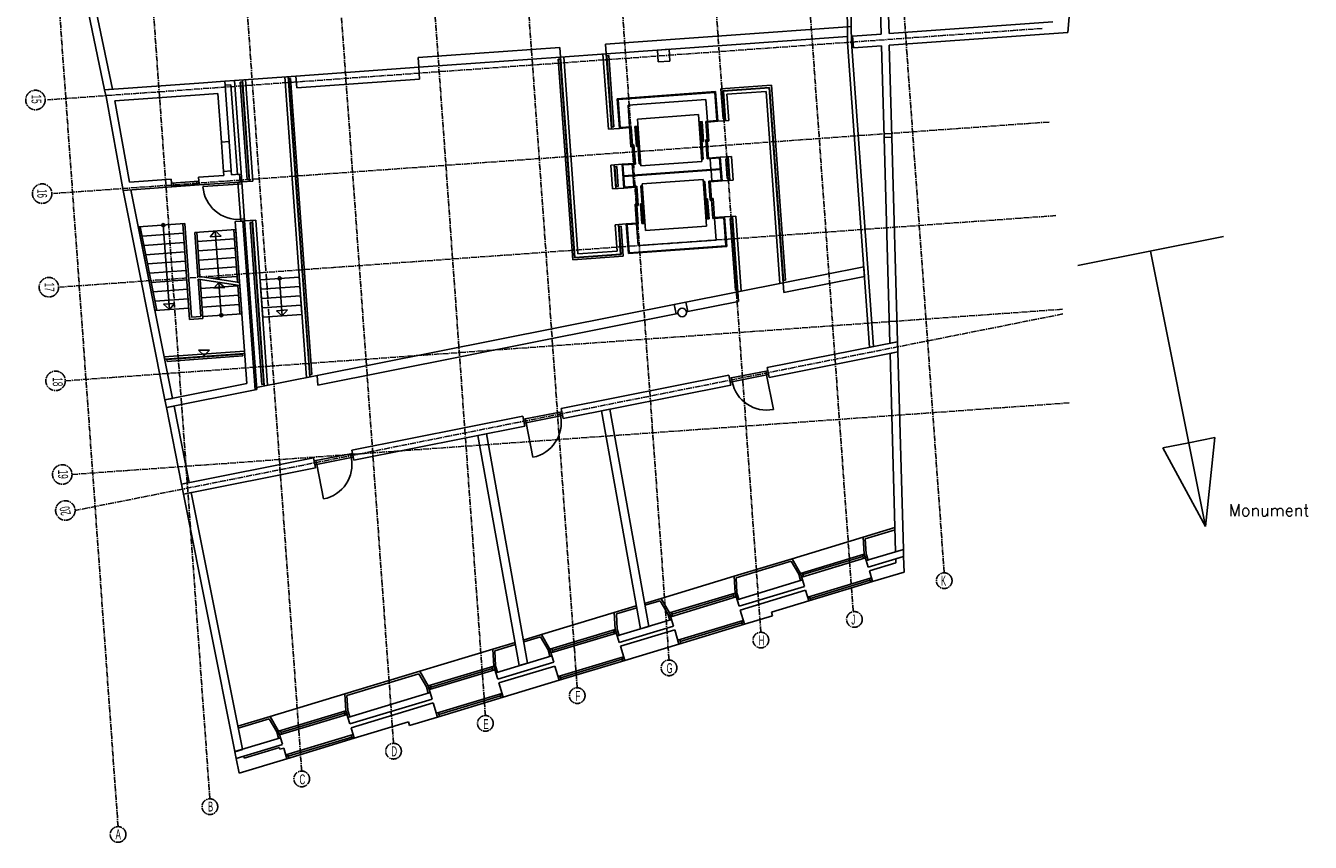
# Model space of a CAD drawing. Header units: millimetres. Extents: x -1696 to 67346, y -51443 to 2612.
# Tile 1 of 4: x -401 to 32461, y -51443 to -30562. Entities that reach past the tile are written whole.
import ezdxf
from ezdxf.enums import TextEntityAlignment as Align

# ---------------------------------------------------------------- set-up
doc = ezdxf.new("R2010")
doc.units = ezdxf.units.MM
doc.header["$LTSCALE"] = 200
doc.header["$MEASUREMENT"] = 0
doc.linetypes.add('CENTER2', pattern=[1.125, 0.75, -0.125, 0.125, -0.125])
doc.layers.add('bouwkundig', color=8, linetype='CONTINUOUS')
doc.layers.add('stramien', color=1, linetype='CENTER2')
doc.styles.add('ROMANS', font='ROMANS.SHX')
doc.styles.get("Standard").update_dxf_attribs({"font": 'txt', "width": 0.6})

# ---------------------------------------------------------------- blocks, each defined once
blk = doc.blocks.new('A$C08F26B49')
at = {"layer": 'stramien'}
for p, q in [((3657.9, 401.2), (1695.9, 27742.8)), ((6006.9, 1111.1), (4095.9, 27742.8)), ((8356, 1821.1), (6495.9, 27742.8)), ((10705, 2531.1), (8895.9, 27742.8)), ((13054.1, 3241), (11295.9, 27742.8)), ((15403.2, 3951), (13695.9, 27742.8)), ((17752.2, 4660.9), (16095.9, 27742.8)), ((20101.3, 5370.9), (18495.9, 27742.8)), ((22462, 5917.7), (20895.9, 27742.8)), ((24792.2, 6890.4), (23295.9, 27742.8)), ((27302.2, 20811.8), (1850.3, 18985.4)), ((27474, 18418), (2007.8, 16590.5)), ((27645.8, 16024.1), (2165.3, 14195.7)), ((27817.6, 13630.3), (2322.7, 11800.8)), ((27826.3, 13509.2), (2558.6, 8484.3)), ((27989.4, 11236.4), (2480.2, 9405.9))]:
    blk.add_line(p, q, dxfattribs=at)
for centre, radius in [((1544, 18981.3), 249.1), ((1715.8, 16587.5), 249.1), ((1887.5, 14193.6), 249.1), ((2059.3, 11799.8), 249.1), ((2231.1, 9405.9), 249.1), ((2309.4, 8484.3), 249.1), ((24792.2, 6689.8), 200.6), ((22495.9, 5698.5), 200.6), ((20101.3, 5170.3), 200.6), ((17752.2, 4460.3), 200.6), ((15403.2, 3750.4), 200.6), ((13054.1, 3040.4), 200.6), ((10705, 2330.5), 200.6), ((8356, 1620.5), 200.6), ((6006.9, 910.6), 200.6), ((3657.9, 200.6), 200.6)]:
    blk.add_circle(centre, radius, dxfattribs=at)
at = {"layer": 'stramien', "width": 0.6}
for s, rotation, p in [('15', 270, (1443.9, 19002.5)), ('16', 270, (1590.2, 16589.9)), ('17', 270, (1777.6, 14195.5)), ('18', 270, (1988.3, 11773.8)), ('19', 270, (2125.7, 9410.8)), ('20', 102, (2429.2, 8499.9))]:
    blk.add_text(s, height=254, rotation=rotation, dxfattribs=at).set_placement(p, align=Align.CENTER)
for s, p in [('K', (24774.1, 6564.7)), ('J', (22466.7, 5569.2)), ('H', (20117.6, 5036.3)), ('G', (17768.5, 4326)), ('F', (15419.5, 3617.2)), ('E', (13070.4, 2896.1)), ('D', (10721.4, 2199.7)), ('C', (8372.3, 1482.5)), ('B', (6023.3, 787.3)), ('A', (3661.8, 80.1))]:
    blk.add_text(s, height=254, dxfattribs=at).set_placement(p, align=Align.CENTER)

msp = doc.modelspace()

# ---------------------------------------------------------------- linework, layer by layer
at = {"layer": 'bouwkundig'}
for p, q in [((1618, -32202), (63, -24744)), ((1820, -32188), (265, -24730)), ((26503, -27694), (26259, -30735)), ((20609, -29828), (20620, -30588)), ((20709, -29830), (20720, -30586)), ((21484, -30776), (21452, -29645)), ((21684, -30762), (21653, -29649)), ((25879, -30461), (21684, -30762)), ((20620, -30588), (14434, -31032)), ((20623, -30838), (14452, -31281)), ((20620, -30588), (20720, -30586)), ((20620, -30588), (20720, -30586)), ((20625, -30988), (20620, -30588)), ((20620, -30588), (20623, -30838)), ((20725, -30984), (20720, -30586)), ((21484, -30776), (20754, -30829)), ((20776, -31128), (20754, -30829)), ((26259, -30735), (21692, -31062)), ((13262, -31116), (9637, -31376)), ((13280, -31365), (13262, -31116)), ((14452, -31281), (14434, -31032)), ((16057, -31166), (15758, -31187)), ((15780, -31487), (15758, -31187)), ((16079, -31465), (16057, -31166)), ((21185, -38785), (20625, -30988)), ((21284, -38765), (20725, -30984)), ((21492, -31077), (20776, -31128)), ((21558, -33417), (21492, -31077)), ((21758, -33411), (21692, -31062)), ((9655, -31625), (9637, -31376)), ((13280, -31365), (9655, -31625)), ((13273, -31416), (13223, -31419)), ((13592, -36551), (13223, -31419)), ((13638, -36498), (13273, -31416)), ((14452, -31281), (13280, -31365)), ((13647, -36487), (13280, -31365)), ((13726, -36396), (13364, -31359)), ((14505, -33207), (14367, -31287)), ((14589, -33201), (14452, -31281)), ((14515, -31327), (14465, -31330)), ((14596, -33151), (14465, -31330)), ((14646, -33147), (14515, -31327)), ((16079, -31465), (15780, -31487)), ((4942, -31964), (6513, -31851)), ((6780, -39559), (6229, -31871)), ((6864, -39542), (6313, -31865)), ((9655, -31625), (6513, -31851)), ((6534, -32150), (6513, -31851)), ((9676, -31925), (9655, -31625)), ((4150, -32020), (1618, -32202)), ((1820, -32188), (1618, -32202)), ((1655, -32377), (1618, -32202)), ((4692, -31981), (4150, -32020)), ((4692, -31981), (4942, -31964)), ((4803, -33527), (4692, -31981)), ((4700, -32081), (4692, -31981)), ((4700, -32081), (4849, -32070)), ((5014, -34364), (4849, -32070)), ((5128, -34557), (4942, -31964)), ((5085, -32003), (5135, -32000)), ((5264, -34497), (5085, -32003)), ((5314, -34493), (5135, -32000)), ((5327, -34543), (5141, -31949)), ((5412, -34536), (5226, -31943)), ((6327, -31914), (6377, -31911)), ((6870, -39490), (6327, -31914)), ((6920, -39480), (6377, -31911)), ((9676, -31925), (6534, -32150)), ((17383, -32179), (18675, -32086)), ((17383, -32179), (17438, -32947)), ((17437, -32225), (18629, -32139)), ((17447, -32234), (18619, -32150)), ((18619, -32150), (18977, -37133)), ((18629, -32139), (18983, -37081)), ((18675, -32086), (19033, -37071)), ((2090, -34775), (1654, -32371)), ((4171, -32320), (1877, -32484)), ((2255, -34562), (1877, -32484)), ((4514, -32295), (4171, -32320)), ((4604, -33542), (4514, -32295)), ((17248, -32248), (14734, -32429)), ((14789, -33187), (14734, -32429)), ((17229, -32270), (14756, -32447)), ((14807, -33165), (14756, -32447)), ((17002, -32452), (15007, -32595)), ((17042, -33005), (17002, -32452)), ((17281, -32988), (17229, -32270)), ((17302, -33006), (17248, -32248)), ((17437, -32225), (17488, -32943)), ((17447, -32234), (17502, -32992)), ((17538, -32313), (18541, -32241)), ((17538, -32313), (17587, -32986)), ((18541, -32241), (18893, -37150)), ((15047, -33148), (15007, -32595)), ((16809, -32836), (15253, -32948)), ((16895, -34033), (16809, -32836)), ((14789, -33187), (14505, -33207)), ((14646, -33147), (14596, -33151)), ((15048, -33168), (14789, -33187)), ((15087, -33145), (14807, -33165)), ((15083, -33657), (15047, -33148)), ((15155, -34103), (15087, -33145)), ((15266, -33133), (15186, -33138)), ((15223, -33647), (15186, -33138)), ((15295, -34093), (15226, -33135)), ((15269, -33172), (15229, -33175)), ((15339, -34145), (15253, -32948)), ((16822, -33021), (16902, -33015)), ((16825, -33061), (16865, -33058)), ((16931, -33976), (16862, -33018)), ((16938, -33524), (16902, -33015)), ((17002, -33008), (17281, -32988)), ((17070, -33966), (17002, -33008)), ((17078, -33514), (17042, -33005)), ((17043, -33025), (17302, -33006)), ((17302, -33006), (17587, -32986)), ((17438, -32947), (17488, -32943)), ((16896, -33487), (16856, -33490)), ((17035, -33477), (16995, -33480)), ((16995, -33480), (17031, -33968)), ((17078, -33514), (17038, -33517)), ((21758, -33411), (21558, -33417)), ((21758, -33411), (21558, -33417)), ((21705, -38681), (21558, -33417)), ((21904, -38642), (21758, -33411)), ((4803, -33527), (4604, -33542)), ((4604, -33542), (4803, -33527)), ((4658, -34290), (4604, -33542)), ((4803, -33527), (4857, -34275)), ((15083, -33657), (15123, -33654)), ((15120, -33614), (15160, -33611)), ((15160, -33611), (15195, -34100)), ((15223, -33647), (15263, -33644)), ((15260, -33604), (15300, -33601)), ((16938, -33524), (16899, -33527)), ((14855, -34104), (14570, -34125)), ((14614, -34733), (14570, -34125)), ((14699, -34727), (14655, -34119)), ((14719, -34164), (14669, -34168)), ((14705, -34677), (14669, -34168)), ((14755, -34673), (14719, -34164)), ((14855, -34104), (15154, -34083)), ((14898, -34713), (14855, -34104)), ((14876, -34123), (15195, -34100)), ((14917, -34692), (14876, -34123)), ((15135, -34380), (15115, -34106)), ((15295, -34093), (15335, -34090)), ((16895, -34033), (15339, -34145)), ((16931, -33976), (16891, -33978)), ((17350, -33945), (17031, -33968)), ((17368, -33924), (17069, -33946)), ((17130, -34237), (17110, -33963)), ((17391, -34514), (17350, -33945)), ((17368, -33924), (17653, -33904)), ((17412, -34533), (17368, -33924)), ((17511, -33964), (17561, -33960)), ((17511, -33964), (17548, -34473)), ((17561, -33960), (17598, -34469)), ((17568, -33910), (17611, -34518)), ((17653, -33904), (17696, -34512)), ((3324, -34486), (2255, -34562)), ((3339, -34685), (3324, -34486)), ((4665, -34390), (4023, -34436)), ((4037, -34635), (4023, -34436)), ((4857, -34275), (4658, -34290)), ((4857, -34275), (4658, -34290)), ((4665, -34390), (4658, -34290)), ((4864, -34375), (4857, -34275)), ((5070, -34360), (4864, -34375)), ((5070, -34360), (5014, -34364)), ((5084, -34560), (5070, -34360)), ((5084, -34560), (5070, -34360)), ((5264, -34497), (5314, -34493)), ((17369, -34220), (14896, -34397)), ((17371, -34240), (14897, -34417)), ((15156, -34674), (15137, -34400)), ((16928, -34492), (15372, -34604)), ((16928, -34492), (17014, -35689)), ((17151, -34531), (17131, -34257)), ((17548, -34473), (17598, -34469)), ((3339, -34685), (2090, -34775)), ((2292, -34760), (2090, -34775)), ((3159, -40131), (2090, -34775)), ((3355, -40092), (2292, -34760)), ((4030, -34535), (3332, -34585)), ((3332, -34585), (3339, -34685)), ((4037, -34635), (3339, -34685)), ((3381, -34582), (3389, -34682)), ((3986, -34619), (3387, -34662)), ((3980, -34539), (3987, -34639)), ((4030, -34535), (4037, -34635)), ((5084, -34560), (4037, -34635)), ((4134, -34678), (5032, -34614)), ((5028, -34564), (5128, -34557)), ((5028, -34564), (5100, -35561)), ((5032, -34614), (5131, -34607)), ((5084, -34560), (5128, -34557)), ((5128, -34557), (5412, -34536)), ((5128, -34557), (5199, -35554)), ((14898, -34713), (14614, -34733)), ((14755, -34673), (14705, -34677)), ((14898, -34713), (15198, -34691)), ((14917, -34692), (15236, -34669)), ((15196, -34671), (15265, -35629)), ((15271, -35157), (15236, -34669)), ((15336, -34661), (15376, -34659)), ((15336, -34661), (15405, -35619)), ((15372, -34604), (15458, -35801)), ((16972, -34544), (16932, -34547)), ((16972, -34544), (17040, -35502)), ((17391, -34514), (17071, -34537)), ((17106, -35026), (17071, -34537)), ((17111, -34534), (17180, -35492)), ((17412, -34533), (17113, -34554)), ((17412, -34533), (17696, -34512)), ((15188, -35123), (15228, -35120)), ((15188, -35123), (15225, -35632)), ((15231, -35160), (15271, -35157)), ((15328, -35113), (15368, -35110)), ((15328, -35113), (15365, -35622)), ((15371, -35150), (15411, -35147)), ((17007, -35033), (16967, -35036)), ((17044, -34990), (17004, -34993)), ((17044, -34990), (17080, -35499)), ((17146, -35023), (17106, -35026)), ((17183, -34980), (17143, -34983)), ((17183, -34980), (17220, -35489)), ((16998, -35465), (17037, -35462)), ((17180, -35492), (17459, -35472)), ((17218, -35469), (17478, -35450)), ((17260, -36042), (17220, -35489)), ((17511, -36190), (17459, -35472)), ((17478, -35450), (17762, -35430)), ((17532, -36208), (17478, -35450)), ((17621, -35490), (17671, -35486)), ((17621, -35490), (17753, -37326)), ((17671, -35486), (17802, -37316)), ((17677, -35436), (17816, -37364)), ((17762, -35430), (17900, -37348)), ((3667, -35624), (2481, -35709)), ((2906, -37844), (2481, -35709)), ((2957, -37841), (2531, -35706)), ((3119, -35663), (3274, -37818)), ((3792, -38071), (3617, -35628)), ((3838, -38018), (3667, -35624)), ((4971, -35771), (3923, -35846)), ((4447, -35809), (4315, -35961)), ((4536, -37049), (4447, -35809)), ((4447, -35809), (4599, -35940)), ((5018, -37123), (4921, -35775)), ((5156, -35557), (4956, -35572)), ((5254, -39715), (4956, -35572)), ((5068, -37131), (4971, -35771)), ((5096, -35512), (5196, -35504)), ((5100, -35561), (5199, -35554)), ((5156, -35557), (5199, -35554)), ((5466, -39877), (5156, -35557)), ((5466, -39877), (5156, -35557)), ((5199, -35554), (5484, -35534)), ((5509, -39868), (5199, -35554)), ((5343, -35594), (5393, -35591)), ((5640, -39735), (5343, -35594)), ((5689, -39725), (5393, -35591)), ((5702, -39763), (5399, -35540)), ((5787, -39757), (5484, -35534)), ((14964, -35631), (14680, -35651)), ((14728, -36324), (14680, -35651)), ((14819, -36403), (14765, -35645)), ((14828, -35690), (14778, -35694)), ((14830, -36412), (14778, -35694)), ((14883, -36458), (14828, -35690)), ((15224, -35612), (14964, -35631)), ((15019, -36389), (14964, -35631)), ((15265, -35629), (14986, -35649)), ((15037, -36367), (14986, -35649)), ((15265, -36185), (15225, -35632)), ((15444, -35616), (15365, -35622)), ((15442, -35576), (15402, -35579)), ((17014, -35689), (15458, -35801)), ((17000, -35504), (17080, -35499)), ((3634, -35867), (2578, -35943)), ((3651, -36106), (2626, -36180)), ((4004, -36967), (3923, -35846)), ((4054, -36975), (3973, -35843)), ((4938, -36014), (3990, -36082)), ((4599, -35940), (4315, -35961)), ((17260, -36042), (15265, -36185)), ((30241, -35956), (26518, -36697)), ((3668, -36346), (2673, -36417)), ((4955, -36254), (4008, -36322)), ((14883, -36458), (13592, -36551)), ((14830, -36412), (13638, -36498)), ((14819, -36403), (13647, -36487)), ((14728, -36324), (13726, -36396)), ((17532, -36208), (15019, -36389)), ((17511, -36190), (15037, -36367)), ((29777, -43372), (28376, -36327)), ((3686, -36585), (2720, -36655)), ((4972, -36493), (4025, -36561)), ((4989, -36732), (4042, -36800)), ((21037, -36724), (18977, -37133)), ((21037, -36724), (21055, -36975)), ((3703, -36825), (2768, -36892)), ((3720, -37064), (2815, -37129)), ((5068, -37131), (4004, -36967)), ((4078, -38001), (4009, -37043)), ((5074, -37208), (4009, -37043)), ((4131, -38047), (4060, -37051)), ((5007, -36972), (4343, -37019)), ((4541, -37125), (4410, -37277)), ((4602, -37963), (4541, -37125)), ((4541, -37125), (4693, -37257)), ((6596, -36988), (5593, -37060)), ((5593, -37060), (5662, -38017)), ((6094, -37024), (6163, -37982)), ((6596, -36988), (6664, -37946)), ((17816, -37364), (18977, -37133)), ((18977, -37133), (18995, -37385)), ((19033, -37071), (18983, -37081)), ((21055, -36975), (18995, -37385)), ((3737, -37303), (2862, -37366)), ((5024, -37211), (4076, -37279)), ((5041, -37450), (4093, -37518)), ((4693, -37257), (4410, -37277)), ((5075, -37929), (5023, -37200)), ((5125, -37926), (5074, -37208)), ((6613, -37227), (5610, -37299)), ((17816, -37364), (7052, -39505)), ((17802, -37316), (17753, -37326)), ((17816, -37364), (17834, -37616)), ((3771, -37782), (2906, -37844)), ((3754, -37543), (2909, -37603)), ((3405, -37666), (3122, -37686)), ((3274, -37818), (3122, -37686)), ((3274, -37818), (3405, -37666)), ((5058, -37690), (4111, -37758)), ((6630, -37467), (5628, -37539)), ((6647, -37706), (5645, -37778)), ((16240, -37933), (16191, -37688)), ((16535, -37874), (16486, -37629)), ((17834, -37616), (16499, -37881)), ((4131, -38047), (3792, -38071)), ((4078, -38001), (3838, -38018)), ((5125, -37926), (4128, -37997)), ((6664, -37946), (5662, -38017)), ((6295, -37830), (6011, -37850)), ((6163, -37982), (6011, -37850)), ((6163, -37982), (6295, -37830)), ((16284, -37924), (7070, -39756)), ((21904, -38642), (18567, -39305)), ((21284, -38765), (21185, -38785)), ((21904, -38642), (21705, -38681)), ((21904, -38642), (21911, -38905)), ((5194, -38883), (3143, -39030)), ((3155, -39090), (3143, -39030)), ((5198, -38943), (3155, -39090)), ((5149, -38957), (3207, -39096)), ((3217, -39145), (3207, -39096)), ((5153, -39006), (3217, -39145)), ((4161, -38999), (4019, -38857)), ((4303, -38857), (4019, -38857)), ((4161, -38999), (4303, -38857)), ((5153, -39006), (5149, -38957)), ((5194, -38883), (5198, -38943)), ((21911, -38905), (18618, -39560)), ((21911, -38905), (21712, -38945)), ((21854, -44013), (21712, -38945)), ((22052, -43953), (21911, -38905)), ((18583, -39384), (17602, -39579)), ((18554, -39491), (18534, -39393)), ((18618, -39560), (18567, -39305)), ((18603, -39482), (18583, -39384)), ((5254, -39715), (3159, -40131)), ((7052, -39505), (5505, -39813)), ((5689, -39725), (5640, -39735)), ((6920, -39480), (6870, -39490)), ((7070, -39756), (7052, -39505)), ((17587, -39500), (13296, -40353)), ((13347, -40608), (17637, -39755)), ((17637, -39755), (17587, -39500)), ((17622, -39677), (17602, -39579)), ((18603, -39482), (17622, -39677)), ((17671, -39667), (17651, -39569)), ((18729, -40374), (18554, -39491)), ((5466, -39877), (3198, -40328)), ((5466, -39877), (5509, -39868)), ((3355, -40092), (3159, -40131)), ((3198, -40328), (3159, -40131)), ((3394, -40289), (3198, -40328)), ((3588, -42284), (3198, -40328)), ((3784, -42245), (3394, -40289)), ((13347, -40608), (13296, -40353)), ((14544, -40370), (14328, -40413)), ((15326, -45986), (14328, -40413)), ((15538, -45922), (14544, -40370)), ((12315, -40548), (7942, -41418)), ((12366, -40803), (12315, -40548)), ((12331, -40627), (13312, -40432)), ((12350, -40725), (12331, -40627)), ((12350, -40725), (13331, -40530)), ((12399, -40715), (12380, -40617)), ((12575, -41598), (12399, -40715)), ((13282, -40540), (13263, -40442)), ((13331, -40530), (13312, -40432)), ((12366, -40803), (7992, -41673)), ((11385, -40999), (11169, -41042)), ((12222, -46924), (11169, -41042)), ((12434, -46860), (11385, -40999)), ((28686, -41358), (29351, -41226)), ((29777, -43372), (28686, -41358)), ((30015, -41094), (29351, -41226)), ((29777, -43372), (30015, -41094)), ((6961, -41613), (3588, -42284)), ((7012, -41868), (6961, -41613)), ((6976, -41692), (7957, -41497)), ((6996, -41790), (6976, -41692)), ((6996, -41790), (7977, -41595)), ((7045, -41780), (7025, -41682)), ((7928, -41605), (7908, -41506)), ((7992, -41673), (7942, -41418)), ((7977, -41595), (7957, -41497)), ((7012, -41868), (3639, -42539)), ((7221, -42663), (7045, -41780)), ((3784, -42245), (3588, -42284)), ((3639, -42539), (3588, -42284)), ((3835, -42500), (3639, -42539)), ((4951, -49122), (3639, -42539)), ((5144, -49064), (3835, -42500)), ((21025, -43642), (19204, -44193)), ((21025, -43642), (21836, -43397)), ((21051, -44073), (21025, -43642)), ((21077, -43679), (21838, -43449)), ((21100, -44064), (21077, -43679)), ((21101, -44241), (22052, -43953)), ((22052, -43953), (21854, -44013)), ((22052, -43953), (22057, -44135)), ((17720, -44641), (19204, -44193)), ((17772, -44678), (19180, -44252)), ((19375, -44586), (19180, -44252)), ((19421, -44566), (19204, -44193)), ((19421, -44566), (21051, -44073)), ((19450, -44662), (21079, -44169)), ((21017, -44136), (19483, -44599)), ((21003, -44088), (21032, -44183)), ((21051, -44073), (21079, -44169)), ((21101, -44241), (21051, -44073)), ((21149, -44226), (21100, -44064)), ((21149, -44226), (21101, -44241)), ((21152, -44408), (21101, -44241)), ((21152, -44408), (22057, -44135)), ((21181, -44504), (21861, -44298)), ((22057, -44135), (21859, -44195)), ((21861, -44298), (21859, -44195)), ((22068, -44534), (22057, -44135)), ((17720, -44641), (15853, -45205)), ((17746, -45072), (17720, -44641)), ((17795, -45063), (17772, -44678)), ((19424, -44748), (19375, -44586)), ((19421, -44566), (19450, -44662)), ((19471, -44733), (19421, -44566)), ((19469, -44551), (19498, -44647)), ((21234, -44681), (19604, -45174)), ((21263, -44777), (21181, -44504)), ((21234, -44681), (21263, -44777)), ((21263, -44777), (22068, -44534)), ((17796, -45240), (19471, -44733)), ((17847, -45407), (19522, -44901)), ((17876, -45503), (19551, -44997)), ((19424, -44748), (19471, -44733)), ((19522, -44901), (19471, -44733)), ((19551, -44997), (19633, -45269)), ((21263, -44777), (19633, -45269)), ((21201, -44743), (19667, -45207)), ((21186, -44696), (21215, -44791)), ((15432, -45333), (15853, -45205)), ((15441, -45382), (15830, -45265)), ((16024, -45598), (15830, -45265)), ((16070, -45578), (15853, -45205)), ((16070, -45578), (17746, -45072)), ((16099, -45674), (17775, -45168)), ((17712, -45134), (16133, -45612)), ((17698, -45087), (17727, -45182)), ((17796, -45240), (17746, -45072)), ((17746, -45072), (17775, -45168)), ((17844, -45225), (17795, -45063)), ((17844, -45225), (17796, -45240)), ((17847, -45407), (17796, -45240)), ((18676, -45559), (19633, -45269)), ((19604, -45174), (19633, -45269)), ((19652, -45159), (19681, -45255)), ((14657, -45567), (12790, -46131)), ((14657, -45567), (15220, -45397)), ((14682, -45998), (14657, -45567)), ((14709, -45603), (15229, -45446)), ((14732, -45989), (14709, -45603)), ((16073, -45760), (16024, -45598)), ((16070, -45578), (16099, -45674)), ((16121, -45746), (16070, -45578)), ((16118, -45564), (16147, -45660)), ((17876, -45503), (17986, -45867)), ((17986, -45867), (18704, -45650)), ((18676, -45559), (18704, -45650)), ((13007, -46504), (14682, -45998)), ((14682, -45998), (14711, -46094)), ((14733, -46165), (14682, -45998)), ((14781, -46151), (14732, -45989)), ((14733, -46165), (16121, -45746)), ((14784, -46333), (16172, -45913)), ((15538, -45922), (15326, -45986)), ((16121, -45746), (16073, -45760)), ((16172, -45913), (16121, -45746)), ((17957, -45771), (16282, -46277)), ((17986, -45867), (16311, -46373)), ((17923, -45833), (16344, -46311)), ((17909, -45785), (17938, -45881)), ((17957, -45771), (17986, -45867)), ((11546, -46507), (12117, -46335)), ((12329, -46271), (12790, -46131)), ((12338, -46320), (12767, -46190)), ((12961, -46524), (12767, -46190)), ((13007, -46504), (12790, -46131)), ((13036, -46600), (14711, -46094)), ((14649, -46060), (13070, -46538)), ((14635, -46012), (14664, -46108)), ((14781, -46151), (14733, -46165)), ((14784, -46333), (14733, -46165)), ((14813, -46429), (16201, -46009)), ((16201, -46009), (16311, -46373)), ((16282, -46277), (16311, -46373)), ((16329, -46263), (16358, -46358)), ((11546, -46507), (9679, -47071)), ((11571, -46938), (11546, -46507)), ((11598, -46544), (12126, -46384)), ((11621, -46929), (11598, -46544)), ((13010, -46686), (12961, -46524)), ((13007, -46504), (13036, -46600)), ((13058, -46672), (13007, -46504)), ((13055, -46490), (13084, -46585)), ((14813, -46429), (14923, -46792)), ((14923, -46792), (16311, -46373)), ((9896, -47444), (11571, -46938)), ((11524, -46953), (11552, -47048)), ((11571, -46938), (11600, -47034)), ((11622, -47106), (11571, -46938)), ((11670, -47091), (11621, -46929)), ((11622, -47106), (13058, -46672)), ((11673, -47273), (13109, -46839)), ((11702, -47369), (13137, -46935)), ((12434, -46860), (12222, -46924)), ((13058, -46672), (13010, -46686)), ((13109, -46839), (13058, -46672)), ((13137, -46935), (13247, -47299)), ((14894, -46697), (13218, -47203)), ((14923, -46792), (13247, -47299)), ((14860, -46759), (13281, -47236)), ((14846, -46711), (14875, -46807)), ((14894, -46697), (14923, -46792)), ((7765, -47650), (9679, -47071)), ((7817, -47686), (9656, -47131)), ((9850, -47465), (9656, -47131)), ((9896, -47444), (9679, -47071)), ((9925, -47540), (11600, -47034)), ((11538, -47000), (9959, -47478)), ((11670, -47091), (11622, -47106)), ((11673, -47273), (11622, -47106)), ((11812, -47733), (13247, -47299)), ((13218, -47203), (13247, -47299)), ((13266, -47189), (13295, -47284)), ((7765, -47650), (5850, -48229)), ((7790, -48081), (7765, -47650)), ((7841, -48248), (9947, -47612)), ((9899, -47626), (9850, -47465)), ((9896, -47444), (9925, -47540)), ((9947, -47612), (9896, -47444)), ((9947, -47612), (9899, -47626)), ((9944, -47430), (9973, -47526)), ((9998, -47779), (9947, -47612)), ((11783, -47637), (10107, -48143)), ((11702, -47369), (11812, -47733)), ((11783, -47637), (11812, -47733)), ((7840, -48072), (7817, -47686)), ((7892, -48416), (9998, -47779)), ((7921, -48512), (10026, -47875)), ((10026, -47875), (10136, -48239)), ((11812, -47733), (10136, -48239)), ((11749, -47699), (10170, -48177)), ((11735, -47651), (11764, -47747)), ((5027, -48477), (5850, -48229)), ((5037, -48527), (5827, -48288)), ((6021, -48622), (5827, -48288)), ((6067, -48602), (5850, -48229)), ((7790, -48081), (6067, -48602)), ((7819, -48177), (6096, -48697)), ((7757, -48143), (6130, -48635)), ((7742, -48095), (7771, -48191)), ((7790, -48081), (7819, -48177)), ((7841, -48248), (7790, -48081)), ((7889, -48234), (7840, -48072)), ((7841, -48248), (7889, -48234)), ((7892, -48416), (7841, -48248)), ((9418, -48456), (10136, -48239)), ((10107, -48143), (10136, -48239)), ((10155, -48129), (10184, -48224)), ((6070, -48784), (6021, -48622)), ((6067, -48602), (6096, -48697)), ((6118, -48769), (6067, -48602)), ((6115, -48587), (6144, -48683)), ((7921, -48512), (8003, -48784)), ((8003, -48784), (9391, -48365)), ((9391, -48365), (9418, -48456)), ((4951, -49122), (6118, -48769)), ((4987, -49298), (6170, -48941)), ((6118, -48769), (6070, -48784)), ((6169, -48937), (6118, -48769)), ((7974, -48689), (6251, -49210)), ((8003, -48784), (6280, -49305)), ((7941, -48751), (6313, -49243)), ((7926, -48703), (7955, -48799)), ((7974, -48689), (8003, -48784)), ((5145, -49068), (4953, -49126)), ((4953, -49126), (4987, -49298)), ((5180, -49240), (4987, -49298)), ((5189, -49289), (5180, -49240)), ((5189, -49289), (6089, -49017)), ((6103, -49065), (6089, -49017)), ((6103, -49065), (6199, -49036)), ((6199, -49036), (6281, -49309)), ((6252, -49213), (6281, -49309)), ((6300, -49199), (6329, -49295)), ((5063, -49677), (4987, -49298)), ((5063, -49677), (6281, -49309))]:
    msp.add_line(p, q, dxfattribs=at)
for centre, radius in [((3119, -35663), 40), ((6094, -37024), 40), ((16390, -37894), 110), ((4602, -37963), 40)]:
    msp.add_circle(centre, radius, dxfattribs=at)
for centre, start, end in [((5032, -34614), 184.1045, 274.1045), ((18554, -39491), 191.2476, 281.2476), ((12399, -40715), 281.2476, 11.2476), ((7045, -41780), 281.2476, 11.2476)]:
    msp.add_arc(centre, 900, start, end, dxfattribs=at)

# ---------------------------------------------------------------- block references
at = {"layer": 'stramien'}
msp.add_blockref('A$C08F26B49', (-1696, -51443), dxfattribs=at)

# ---------------------------------------------------------------- texts
at = {"layer": 'bouwkundig', "style": 'ROMANS'}
msp.add_text('Monument', height=300, dxfattribs=at).set_placement((30379, -43100))

doc.saveas('drawing.dxf')
